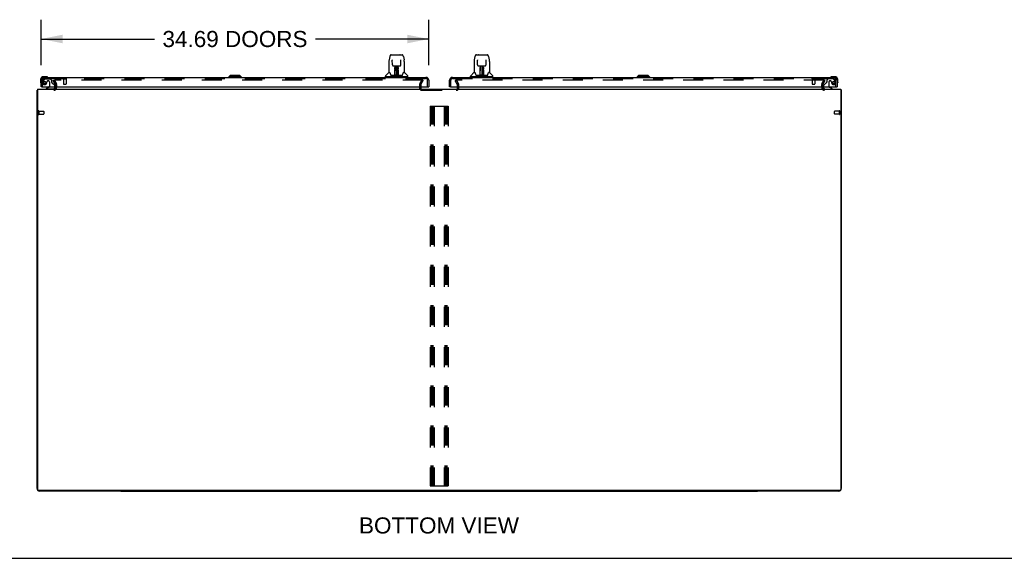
# Model space of a CAD drawing. Header units: inches. Extents: x 0 to 327, y 0 to 212.
# Tile 2 of 35: x 68 to 156, y 0 to 48. Entities that reach past the tile are written whole.
import ezdxf

# ---------------------------------------------------------------- set-up
doc = ezdxf.new("R2010")
doc.units = ezdxf.units.IN
doc.header["$LTSCALE"] = 17.980769
doc.header["$MEASUREMENT"] = 0
doc.linetypes.add('HIDDEN', pattern=[0.2, 0.1, -0.1])
doc.layers.get('0').update_dxf_attribs({"linetype": 'CONTINUOUS'})
for name, color, linetype in [('DEFAULT_2', 8, 'HIDDEN'), ('DIMENSIONS', 7, 'CONTINUOUS'), ('LEFTHAND_DOOR_ASSEMBLY', 7, 'CONTINUOUS'), ('RIGHTHAND_DOOR_ASSEMBLY', 7, 'CONTINUOUS')]:
    doc.layers.add(name, color=color, linetype=linetype)
doc.styles.get("Standard").update_dxf_attribs({"font": 'arial.ttf'})
doc.dimstyles.new('DIMSTYLE_1', dxfattribs={"dimtxt": 1.442308, "dimasz": 1.923077, "dimexe": 0.09, "dimexo": 0.07, "dimgap": 0.0375, "dimtad": 0, "dimtih": 1, "dimtoh": 1, "dimzin": 4, "dimdsep": 46, "dimtxsty": 'Standard', "dimblk": '_FILLED', "dimblk1": '_FILLED', "dimblk2": '_FILLED', "dimcen": 0.09, "dimadec": 3, "dimazin": 1, "dimtfac": 1, "dimtdec": 3, "dimtofl": 0, "dimtmove": 0, "dimatfit": 3, "dimldrblk": '_FILLED', "dimfxl": 0, "dimtolj": 1, "dimtzin": 4, "dimarcsym": 0})

# ---------------------------------------------------------------- blocks, each defined once
blk = doc.blocks.new('_FILLED')
at = {"color": 0, "linetype": 'ByBlock'}
blk.add_solid([(0, 0), (-1, 0.2), (-1, -0.2)], dxfattribs=at)
blk = doc.blocks.new('*D8')
at = {"layer": 'DIMENSIONS', "color": 2, "linetype": 'Continuous'}
for p, q in [((69.488, 44.18), (69.488, 48.244)), ((104.176, 44.18), (104.176, 48.244)), ((69.488, 46.513), (79.623, 46.513)), ((104.176, 46.513), (94.041, 46.513))]:
    blk.add_line(p, q, dxfattribs=at)
at = {"layer": 'DIMENSIONS', "color": 2, "linetype": 'Continuous', "xscale": 1.9230769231, "yscale": 1.9230769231, "zscale": 1.9230769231, "rotation": 180}
blk.add_blockref('_FILLED', (69.488, 46.513), dxfattribs=at)
at = {"layer": 'DIMENSIONS', "color": 2, "linetype": 'Continuous', "xscale": 1.9230769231, "yscale": 1.9230769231, "zscale": 1.9230769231}
blk.add_blockref('_FILLED', (104.176, 46.513), dxfattribs=at)
at = {"layer": 'DIMENSIONS', "color": 2, "linetype": 'Continuous', "insert": (86.832, 47.234), "char_height": 1.44231, "width": 12.97541, "attachment_point": 2, "line_spacing_factor": 0.9}
blk.add_mtext('34.69 DOORS', dxfattribs=at)

msp = doc.modelspace()

# ---------------------------------------------------------------- linework, layer by layer
at = {"color": 3, "linetype": 'Continuous'}
for p, q in [((69.113, 6.248), (69.113, 41.918)), ((69.165, 42.022), (69.165, 6.137)), ((69.165, 42.022), (141.061, 42.022)), ((103.467, 42.165), (103.467, 42.226)), ((106.759, 42.165), (106.759, 42.226)), ((141.061, 42.022), (141.061, 6.137)), ((141.113, 41.918), (141.113, 6.248)), ((140.999, 6.074), (69.228, 6.074)), ((76.613, 6.022), (69.339, 6.022)), ((140.887, 6.022), (133.613, 6.022))]:
    msp.add_line(p, q, dxfattribs=at)
at = {"color": 7, "linetype": 'Continuous'}
for p, q in [((69.165, 41.918), (69.113, 41.918)), ((141.061, 41.918), (141.113, 41.918)), ((76.613, 6.074), (76.613, 6.022)), ((76.613, 6.022), (133.613, 6.022)), ((133.613, 6.074), (133.613, 6.022)), ((0, 0), (326.923, 0))]:
    msp.add_line(p, q, dxfattribs=at)
at = {"color": 3, "linetype": 'Continuous'}
for points in [[(69.144, 41.936), (69.137, 41.934), (69.134, 41.933), (69.131, 41.932), (69.128, 41.931), (69.125, 41.93), (69.122, 41.929), (69.12, 41.927), (69.118, 41.926), (69.117, 41.925), (69.115, 41.924), (69.114, 41.923), (69.114, 41.921), (69.113, 41.92), (69.113, 41.918)], [(69.165, 41.943), (69.163, 41.942), (69.159, 41.94), (69.156, 41.939), (69.152, 41.938), (69.148, 41.937), (69.144, 41.936)], [(141.061, 41.943), (141.064, 41.942), (141.067, 41.94), (141.071, 41.939), (141.075, 41.938), (141.078, 41.937), (141.082, 41.936), (141.089, 41.934)], [(141.089, 41.934), (141.093, 41.933), (141.096, 41.932), (141.099, 41.931), (141.101, 41.93), (141.104, 41.929), (141.106, 41.927), (141.108, 41.926), (141.11, 41.925), (141.111, 41.924), (141.112, 41.923), (141.113, 41.921), (141.113, 41.92), (141.113, 41.918)]]:
    msp.add_lwpolyline(points, dxfattribs=at)
for centre, radius, start, end in [((70.617, 42.165), 0.142, 270, 360), ((103.582, 42.137), 0.115, 180, 244.79199), ((106.644, 42.137), 0.115, 295.20801, 348.49409), ((139.61, 42.165), 0.142, 180, 270), ((69.339, 6.248), 0.226, 180, 270), ((140.887, 6.248), 0.226, 270, 360), ((69.228, 6.137), 0.0625, 180, 270), ((140.999, 6.137), 0.0625, 270, 360)]:
    msp.add_arc(centre, radius, start, end, dxfattribs=at)
at = {"color": 7, "linetype": 'Continuous'}
for centre, start, end in [((103.582, 42.137), 244.79199, 270), ((106.644, 42.137), 270, 295.20801), ((106.644, 42.137), 348.49409, 360)]:
    msp.add_arc(centre, 0.115, start, end, dxfattribs=at)
at = {"layer": 'DEFAULT_2', "color": 8, "linetype": 'HIDDEN'}
for p, q in [((70.559, 42.783), (70.649, 42.835)), ((70.755, 42.442), (70.559, 42.783)), ((70.649, 42.835), (70.845, 42.494)), ((103.644, 42.835), (70.681, 42.835)), ((70.759, 42.165), (70.759, 42.427)), ((70.863, 42.427), (70.863, 42.165)), ((103.363, 42.426), (103.363, 42.137)), ((103.382, 42.495), (103.578, 42.835)), ((103.467, 42.426), (103.467, 42.226)), ((103.472, 42.443), (103.668, 42.783)), ((103.668, 42.783), (103.578, 42.835)), ((103.659, 42.822), (103.659, 42.77)), ((106.559, 42.783), (106.649, 42.835)), ((106.755, 42.443), (106.559, 42.783)), ((106.567, 42.822), (106.567, 42.77)), ((139.546, 42.835), (106.582, 42.835)), ((106.649, 42.835), (106.845, 42.495)), ((106.759, 42.226), (106.759, 42.426)), ((106.863, 42.137), (106.863, 42.426)), ((139.363, 42.165), (139.363, 42.427)), ((139.381, 42.494), (139.578, 42.835)), ((139.467, 42.165), (139.467, 42.427)), ((139.471, 42.442), (139.668, 42.783)), ((139.668, 42.783), (139.578, 42.835)), ((103.467, 42.165), (103.467, 42.137)), ((103.582, 41.918), (106.644, 41.918)), ((106.759, 42.137), (106.759, 42.165)), ((69.217, 40.06), (69.217, 39.776)), ((69.26, 40.06), (69.26, 39.776)), ((69.26, 40.042), (69.707, 40.042)), ((69.26, 39.794), (69.707, 39.794)), ((69.717, 40.032), (69.717, 39.804)), ((104.301, 40.501), (104.301, 6.501)), ((104.301, 40.501), (105.926, 40.501)), ((104.405, 6.501), (104.405, 40.501)), ((104.488, 6.501), (104.488, 40.501)), ((104.572, 6.501), (104.572, 40.501)), ((104.676, 40.501), (104.676, 6.501)), ((105.551, 40.501), (105.551, 6.501)), ((105.655, 6.501), (105.655, 40.501)), ((105.738, 6.501), (105.738, 40.501)), ((105.822, 6.501), (105.822, 40.501)), ((105.926, 40.501), (105.926, 6.501)), ((140.499, 39.804), (140.499, 40.032)), ((140.956, 40.042), (140.509, 40.042)), ((140.956, 39.794), (140.509, 39.794)), ((140.956, 39.776), (140.956, 40.06)), ((140.999, 39.776), (140.999, 40.06)), ((104.301, 6.501), (105.926, 6.501))]:
    msp.add_line(p, q, dxfattribs=at)
for points in [[(70.681, 42.835), (70.678, 42.835), (70.676, 42.834), (70.674, 42.834), (70.672, 42.833), (70.67, 42.832), (70.668, 42.831), (70.667, 42.829), (70.665, 42.828), (70.664, 42.826), (70.663, 42.825), (70.662, 42.823), (70.661, 42.821), (70.661, 42.819), (70.661, 42.817)], [(70.661, 42.817), (70.661, 42.817), (70.661, 42.815), (70.661, 42.813), (70.662, 42.811), (70.663, 42.81)], [(103.657, 42.828), (103.656, 42.83), (103.655, 42.831), (103.653, 42.832), (103.652, 42.833), (103.65, 42.834), (103.648, 42.834), (103.646, 42.835), (103.644, 42.835)], [(103.657, 42.828), (103.658, 42.827), (103.659, 42.825), (103.659, 42.824), (103.659, 42.822), (103.659, 42.822)], [(103.659, 42.822), (103.659, 42.821), (103.659, 42.819), (103.658, 42.817), (103.658, 42.816)], [(106.582, 42.835), (106.58, 42.835), (106.578, 42.834), (106.577, 42.834), (106.575, 42.833), (106.573, 42.832), (106.572, 42.831), (106.571, 42.83), (106.569, 42.828), (106.569, 42.827), (106.568, 42.825), (106.567, 42.824), (106.567, 42.822), (106.567, 42.822)], [(106.567, 42.822), (106.567, 42.821), (106.568, 42.819), (106.568, 42.817), (106.569, 42.816)], [(139.564, 42.825), (139.563, 42.826), (139.561, 42.828), (139.56, 42.829), (139.558, 42.831), (139.556, 42.832), (139.554, 42.833), (139.552, 42.834), (139.55, 42.834), (139.548, 42.835), (139.546, 42.835)], [(139.564, 42.825), (139.565, 42.823), (139.565, 42.821), (139.566, 42.819), (139.566, 42.817)], [(139.566, 42.817), (139.566, 42.817), (139.565, 42.815), (139.565, 42.813), (139.564, 42.811), (139.564, 42.81)]]:
    msp.add_lwpolyline(points, dxfattribs=at)
for centre, radius, start, end in [((70.729, 42.427), 0.03, 0, 30), ((70.729, 42.427), 0.134, 0, 30), ((103.5, 42.426), 0.137, 150, 180), ((103.5, 42.426), 0.033, 150, 180), ((106.726, 42.426), 0.033, 0, 30), ((106.726, 42.426), 0.137, 0, 30), ((139.497, 42.427), 0.134, 150, 180), ((139.497, 42.427), 0.03, 150, 180), ((70.617, 42.165), 0.246, 270, 360), ((103.582, 42.137), 0.219, 180, 270), ((106.644, 42.137), 0.219, 270, 360), ((139.61, 42.165), 0.246, 180, 270), ((69.239, 40.06), 0.0215, 0, 180), ((69.239, 39.776), 0.0215, 180, 360), ((69.707, 40.032), 0.01, 0, 90), ((69.707, 39.804), 0.01, 270, 360), ((140.509, 40.032), 0.01, 90, 180), ((140.509, 39.804), 0.01, 180, 270), ((140.977, 40.06), 0.0215, 360, 180), ((140.977, 39.776), 0.0215, 180, 0)]:
    msp.add_arc(centre, radius, start, end, dxfattribs=at)
at = {"layer": 'LEFTHAND_DOOR_ASSEMBLY', "color": 7, "linetype": 'Continuous'}
for p, q in [((100.816, 45.096), (101.785, 45.096)), ((101.007, 45.103), (101.594, 45.103)), ((100.612, 44.492), (100.612, 43.529)), ((100.612, 44.492), (100.612, 44.492)), ((100.692, 44.941), (100.627, 44.636)), ((100.913, 44.631), (100.913, 44.628)), ((100.913, 44.628), (100.913, 44.623)), ((100.913, 44.623), (100.913, 44.617)), ((100.913, 44.617), (100.914, 44.607)), ((100.921, 44.189), (100.914, 44.607)), ((101.001, 44.112), (101.061, 44.112)), ((101.102, 44.112), (101.5, 44.112)), ((101.161, 44.112), (101.158, 43.758)), ((101.163, 43.253), (101.178, 44.112)), ((101.187, 44.108), (101.186, 44.059)), ((101.187, 44.112), (101.187, 44.108)), ((101.301, 44.112), (101.301, 43.242)), ((101.415, 44.059), (101.415, 44.112)), ((101.438, 43.253), (101.423, 44.112)), ((101.443, 43.758), (101.44, 44.112)), ((101.54, 44.112), (101.6, 44.112)), ((101.681, 44.189), (101.688, 44.612)), ((101.688, 44.621), (101.688, 44.626)), ((101.688, 44.612), (101.688, 44.621)), ((101.909, 44.941), (101.975, 44.636)), ((101.99, 44.492), (101.99, 43.529)), ((86.398, 43.238), (86.28, 43.119)), ((87.266, 43.238), (86.398, 43.238)), ((87.265, 43.238), (87.383, 43.119)), ((87.266, 43.238), (87.384, 43.119)), ((100.603, 43.505), (100.308, 43.21)), ((100.68, 43.521), (100.62, 43.521)), ((100.624, 43.513), (100.686, 43.513)), ((100.683, 43.518), (100.684, 43.517)), ((101.148, 43.245), (100.815, 43.245)), ((100.836, 43.238), (101.765, 43.238)), ((101.147, 43.265), (101.149, 43.56)), ((101.149, 43.246), (101.148, 43.245)), ((101.149, 43.56), (101.15, 43.612)), ((101.156, 43.56), (101.149, 43.56)), ((101.15, 43.242), (101.149, 43.242)), ((101.15, 43.872), (101.151, 43.909)), ((101.15, 43.833), (101.15, 43.872)), ((101.15, 43.662), (101.15, 43.706)), ((101.15, 43.612), (101.15, 43.662)), ((101.151, 43.943), (101.151, 43.972)), ((101.151, 43.909), (101.151, 43.943)), ((101.153, 43.247), (101.153, 43.245)), ((101.154, 43.265), (101.156, 43.56)), ((101.156, 43.26), (101.157, 43.267)), ((101.156, 43.258), (101.156, 43.26)), ((101.156, 43.257), (101.156, 43.258)), ((101.156, 43.256), (101.156, 43.257)), ((101.156, 43.255), (101.156, 43.256)), ((101.157, 43.758), (101.158, 43.833)), ((101.157, 43.306), (101.159, 43.398)), ((101.157, 43.277), (101.157, 43.306)), ((101.157, 43.277), (101.157, 43.253)), ((101.157, 43.267), (101.157, 43.277)), ((101.159, 43.947), (101.158, 43.911)), ((101.158, 43.911), (101.158, 43.873)), ((101.158, 43.873), (101.158, 43.833)), ((101.158, 43.758), (101.158, 43.738)), ((101.158, 43.738), (101.158, 43.73)), ((101.158, 43.73), (101.16, 43.73)), ((101.159, 43.978), (101.159, 43.947)), ((101.174, 43.874), (101.159, 43.874)), ((101.159, 43.869), (101.174, 43.869)), ((101.16, 43.73), (101.159, 43.653)), ((101.159, 43.653), (101.159, 43.653)), ((101.159, 43.646), (101.159, 43.653)), ((101.159, 43.634), (101.159, 43.646)), ((101.161, 43.646), (101.159, 43.646)), ((101.159, 43.643), (101.167, 43.643)), ((101.159, 43.398), (101.159, 43.633)), ((101.162, 43.242), (101.168, 43.238)), ((101.173, 43.32), (101.164, 43.32)), ((101.167, 43.245), (101.165, 43.245)), ((101.173, 43.32), (101.172, 43.244)), ((101.172, 43.244), (101.301, 43.242)), ((101.43, 43.244), (101.301, 43.242)), ((101.442, 43.874), (101.427, 43.874)), ((101.428, 43.869), (101.442, 43.869)), ((101.43, 43.244), (101.428, 43.32)), ((101.437, 43.32), (101.428, 43.32)), ((101.434, 43.643), (101.443, 43.643)), ((101.434, 43.238), (101.439, 43.242)), ((101.436, 43.245), (101.435, 43.245)), ((101.443, 43.646), (101.44, 43.646)), ((101.442, 43.73), (101.443, 43.653)), ((101.442, 43.398), (101.442, 43.633)), ((101.442, 43.398), (101.444, 43.306)), ((101.443, 43.893), (101.443, 43.93)), ((101.443, 43.853), (101.443, 43.893)), ((101.444, 43.758), (101.443, 43.853)), ((101.444, 43.738), (101.443, 43.758)), ((101.443, 43.653), (101.443, 43.651)), ((101.443, 43.651), (101.443, 43.639)), ((101.443, 43.639), (101.443, 43.636)), ((101.443, 43.636), (101.443, 43.635)), ((101.444, 43.73), (101.444, 43.748)), ((101.444, 43.73), (101.444, 43.738)), ((101.444, 43.689), (101.444, 43.73)), ((101.444, 43.64), (101.444, 43.689)), ((101.445, 43.56), (101.444, 43.64)), ((101.444, 43.306), (101.445, 43.279)), ((101.444, 43.253), (101.445, 43.277)), ((101.444, 43.253), (101.445, 43.251)), ((101.445, 43.56), (101.448, 43.265)), ((101.445, 43.279), (101.445, 43.266)), ((101.445, 43.266), (101.445, 43.264)), ((101.445, 43.264), (101.445, 43.261)), ((101.445, 43.261), (101.445, 43.259)), ((101.445, 43.259), (101.445, 43.257)), ((101.445, 43.257), (101.445, 43.256)), ((101.445, 43.256), (101.445, 43.255)), ((101.445, 43.255), (101.445, 43.255)), ((101.448, 43.247), (101.449, 43.247)), ((101.449, 43.245), (101.449, 43.247)), ((101.45, 43.24), (101.451, 43.242)), ((101.451, 43.972), (101.451, 43.943)), ((101.451, 43.943), (101.451, 43.909)), ((101.451, 43.909), (101.451, 43.872)), ((101.451, 43.872), (101.451, 43.833)), ((101.452, 43.638), (101.452, 43.587)), ((101.452, 43.587), (101.455, 43.265)), ((101.786, 43.245), (101.454, 43.245)), ((101.914, 43.51), (101.918, 43.517)), ((101.916, 43.513), (101.977, 43.513)), ((101.918, 43.517), (101.919, 43.518)), ((101.921, 43.521), (101.922, 43.521)), ((101.982, 43.521), (101.921, 43.521)), ((101.998, 43.505), (102.293, 43.21)), ((69.428, 42.877), (69.428, 42.621)), ((69.428, 42.621), (69.431, 42.583)), ((69.488, 42.877), (69.488, 42.834)), ((69.948, 43.14), (69.691, 43.14)), ((69.735, 43.08), (69.691, 43.08)), ((69.985, 43.137), (69.948, 43.14)), ((86.28, 43.119), (86.28, 43.08)), ((87.384, 43.119), (86.28, 43.119)), ((87.383, 43.119), (87.383, 43.08)), ((87.384, 43.119), (87.384, 43.08)), ((100.297, 43.127), (100.297, 43.182)), ((102.297, 43.119), (100.305, 43.119)), ((100.356, 43.119), (100.356, 43.08)), ((102.246, 43.119), (102.246, 43.08)), ((102.305, 43.127), (102.305, 43.182)), ((69.55, 42.226), (69.488, 42.226)), ((70.168, 42.199), (69.93, 42.061)), ((69.93, 42.022), (69.93, 42.061)), ((70.717, 42.226), (70.717, 42.179)), ((104.114, 42.226), (104.176, 42.226))]:
    msp.add_line(p, q, dxfattribs=at)
at = {"layer": 'LEFTHAND_DOOR_ASSEMBLY', "color": 3, "linetype": 'Continuous'}
for p, q in [((69.488, 42.226), (69.488, 42.834)), ((69.735, 43.08), (103.929, 43.08)), ((104.176, 42.834), (104.176, 42.226)), ((69.55, 42.226), (104.114, 42.226))]:
    msp.add_line(p, q, dxfattribs=at)
at = {"layer": 'LEFTHAND_DOOR_ASSEMBLY', "color": 8, "linetype": 'HIDDEN'}
for p, q in [((69.592, 42.226), (69.592, 42.834)), ((69.768, 42.922), (69.667, 42.777)), ((69.735, 42.976), (103.929, 42.976)), ((69.833, 42.955), (70.284, 42.955)), ((69.989, 42.676), (69.989, 42.665)), ((70.12, 42.763), (70.087, 42.763)), ((70.218, 42.665), (70.218, 42.286)), ((70.41, 42.829), (70.284, 42.955)), ((70.41, 42.829), (70.41, 42.65)), ((70.469, 42.592), (70.688, 42.372)), ((71.45, 42.933), (71.734, 42.933)), ((71.468, 42.933), (71.468, 42.486)), ((71.478, 42.476), (71.706, 42.476)), ((71.716, 42.933), (71.716, 42.486)), ((104.072, 42.226), (104.072, 42.834)), ((70.56, 42.022), (69.93, 42.022)), ((70.717, 42.302), (70.717, 42.226))]:
    msp.add_line(p, q, dxfattribs=at)
at = {"layer": 'LEFTHAND_DOOR_ASSEMBLY', "color": 7, "linetype": 'Continuous'}
for points in [[(100.816, 45.096), (100.813, 45.096), (100.799, 45.094), (100.786, 45.091), (100.774, 45.086), (100.763, 45.079), (100.752, 45.071), (100.743, 45.062), (100.735, 45.052), (100.728, 45.042), (100.721, 45.031), (100.715, 45.018), (100.71, 45.005), (100.705, 44.99), (100.7, 44.973), (100.695, 44.954), (100.692, 44.941)], [(101.909, 44.941), (101.907, 44.954), (101.902, 44.973), (101.897, 44.99), (101.891, 45.005), (101.886, 45.019), (101.88, 45.031), (101.873, 45.042), (101.866, 45.053), (101.858, 45.063), (101.849, 45.072), (101.838, 45.079), (101.827, 45.086), (101.814, 45.091), (101.801, 45.094), (101.788, 45.096), (101.785, 45.096)], [(100.627, 44.636), (100.621, 44.605), (100.616, 44.566), (100.613, 44.526), (100.612, 44.492)], [(100.913, 44.635), (100.913, 44.635), (100.913, 44.635), (100.913, 44.635), (100.913, 44.634), (100.913, 44.633), (100.913, 44.631)], [(100.921, 44.189), (100.921, 44.183), (100.923, 44.172), (100.927, 44.161), (100.931, 44.151), (100.938, 44.142), (100.945, 44.133), (100.954, 44.126), (100.964, 44.12), (100.974, 44.116), (100.984, 44.113), (100.995, 44.112), (101, 44.112)], [(101.062, 44.112), (101.071, 44.112), (101.082, 44.112), (101.093, 44.112), (101.102, 44.112)], [(101.5, 44.112), (101.509, 44.112), (101.52, 44.112), (101.531, 44.112), (101.54, 44.112)], [(101.602, 44.112), (101.608, 44.112), (101.618, 44.113), (101.629, 44.117), (101.639, 44.121), (101.649, 44.127), (101.657, 44.135), (101.665, 44.143), (101.671, 44.152), (101.675, 44.163), (101.679, 44.173), (101.68, 44.184), (101.681, 44.189)], [(101.688, 44.626), (101.689, 44.63), (101.689, 44.632), (101.689, 44.633), (101.689, 44.634), (101.689, 44.635), (101.689, 44.635)], [(101.99, 44.492), (101.989, 44.526), (101.986, 44.566), (101.98, 44.606), (101.975, 44.636)], [(100.68, 43.521), (100.681, 43.521), (100.681, 43.52), (100.682, 43.519), (100.683, 43.518)], [(100.68, 43.521), (100.68, 43.521), (100.68, 43.521), (100.68, 43.521)], [(100.683, 43.518), (100.682, 43.519), (100.682, 43.52), (100.681, 43.52), (100.681, 43.521), (100.682, 43.521)], [(100.689, 43.513), (100.687, 43.514), (100.686, 43.516), (100.685, 43.517), (100.684, 43.518), (100.683, 43.518)], [(100.684, 43.517), (100.687, 43.51), (100.701, 43.482), (100.716, 43.446), (100.732, 43.404), (100.748, 43.356), (100.762, 43.309)], [(100.762, 43.309), (100.765, 43.3), (100.77, 43.288), (100.775, 43.277), (100.78, 43.269), (100.785, 43.261)], [(100.785, 43.261), (100.791, 43.255), (100.797, 43.25), (100.805, 43.247), (100.812, 43.246), (100.815, 43.245)], [(101.146, 43.245), (101.148, 43.246), (101.15, 43.246), (101.151, 43.248), (101.153, 43.249), (101.154, 43.251), (101.154, 43.253)], [(101.149, 43.242), (101.149, 43.242), (101.148, 43.242), (101.148, 43.242), (101.147, 43.242), (101.146, 43.241), (101.146, 43.24)], [(101.156, 43.253), (101.156, 43.251), (101.155, 43.249), (101.154, 43.248), (101.152, 43.247), (101.15, 43.246), (101.149, 43.246)], [(101.149, 43.246), (101.15, 43.246), (101.152, 43.246), (101.153, 43.247)], [(101.15, 43.706), (101.15, 43.725), (101.15, 43.742)], [(101.159, 43.978), (101.158, 43.977), (101.158, 43.975), (101.156, 43.974), (101.155, 43.973), (101.153, 43.973), (101.151, 43.972)], [(101.153, 43.247), (101.154, 43.248), (101.154, 43.249), (101.155, 43.25), (101.155, 43.251), (101.156, 43.251), (101.156, 43.252), (101.156, 43.252), (101.156, 43.252), (101.156, 43.253), (101.156, 43.253), (101.156, 43.253), (101.156, 43.253), (101.156, 43.254), (101.156, 43.254), (101.156, 43.254), (101.156, 43.255), (101.156, 43.255)], [(101.153, 43.247), (101.155, 43.248), (101.156, 43.249)], [(101.156, 43.249), (101.157, 43.251), (101.157, 43.253)], [(101.156, 43.249), (101.156, 43.249), (101.157, 43.247), (101.158, 43.246), (101.159, 43.245), (101.161, 43.243), (101.162, 43.242)], [(101.162, 43.246), (101.161, 43.246), (101.16, 43.247), (101.159, 43.247), (101.159, 43.248), (101.158, 43.249), (101.157, 43.25), (101.157, 43.251), (101.157, 43.251)], [(101.158, 43.738), (101.158, 43.737), (101.159, 43.734), (101.16, 43.73)], [(101.165, 43.245), (101.165, 43.245), (101.164, 43.246), (101.163, 43.246), (101.162, 43.246)], [(101.439, 43.246), (101.437, 43.246), (101.436, 43.245)], [(101.445, 43.251), (101.445, 43.25), (101.444, 43.249), (101.443, 43.248), (101.442, 43.247), (101.441, 43.247), (101.44, 43.246), (101.439, 43.246)], [(101.439, 43.242), (101.44, 43.243), (101.441, 43.244), (101.443, 43.245), (101.444, 43.246), (101.445, 43.247), (101.445, 43.248), (101.446, 43.249), (101.446, 43.249)], [(101.442, 43.73), (101.442, 43.733), (101.443, 43.737)], [(101.443, 43.635), (101.442, 43.635), (101.442, 43.634), (101.442, 43.634)], [(101.443, 43.93), (101.443, 43.963), (101.443, 43.978)], [(101.445, 43.255), (101.445, 43.254), (101.445, 43.254), (101.445, 43.254), (101.446, 43.253), (101.446, 43.253), (101.446, 43.253), (101.446, 43.253), (101.446, 43.252), (101.446, 43.252), (101.446, 43.252), (101.446, 43.251), (101.446, 43.25), (101.447, 43.249), (101.447, 43.248), (101.448, 43.247)], [(101.445, 43.251), (101.445, 43.249), (101.447, 43.248), (101.448, 43.247), (101.449, 43.246)], [(101.448, 43.253), (101.448, 43.251), (101.449, 43.249), (101.45, 43.248), (101.451, 43.247), (101.453, 43.246), (101.455, 43.245)], [(101.449, 43.247), (101.45, 43.246), (101.452, 43.246)], [(101.45, 43.24), (101.45, 43.239), (101.45, 43.239), (101.451, 43.239), (101.451, 43.239), (101.451, 43.239), (101.452, 43.239), (101.452, 43.239), (101.453, 43.239), (101.454, 43.239), (101.454, 43.24), (101.455, 43.24), (101.456, 43.24)], [(101.451, 43.742), (101.451, 43.725), (101.451, 43.706), (101.451, 43.684), (101.452, 43.638)], [(101.452, 43.246), (101.453, 43.245), (101.454, 43.245)], [(101.787, 43.245), (101.789, 43.246), (101.796, 43.247), (101.804, 43.25), (101.81, 43.255), (101.816, 43.261)], [(101.816, 43.261), (101.822, 43.268), (101.827, 43.277), (101.831, 43.287), (101.836, 43.3), (101.839, 43.309)], [(101.839, 43.309), (101.853, 43.355), (101.869, 43.402), (101.885, 43.445), (101.9, 43.481), (101.914, 43.51)], [(101.919, 43.518), (101.918, 43.518), (101.917, 43.517), (101.916, 43.516), (101.914, 43.514), (101.912, 43.513)], [(101.919, 43.518), (101.919, 43.519), (101.92, 43.52), (101.921, 43.521), (101.921, 43.521)], [(101.92, 43.521), (101.92, 43.521), (101.92, 43.52), (101.92, 43.52), (101.919, 43.519), (101.919, 43.518)]]:
    msp.add_lwpolyline(points, dxfattribs=at)
at = {"layer": 'LEFTHAND_DOOR_ASSEMBLY', "color": 8, "linetype": 'HIDDEN'}
msp.add_circle((69.792, 42.613), 0.101, dxfattribs=at)
at = {"layer": 'LEFTHAND_DOOR_ASSEMBLY', "color": 7, "linetype": 'Continuous'}
for centre, radius, start, end in [((101.007, 45.083), 0.0197, 90, 139.78214), ((101.594, 45.083), 0.0197, 40.21786, 90), ((100.336, 43.182), 0.0394, 135, 180), ((100.624, 43.484), 0.0295, 90, 135), ((100.62, 43.529), 0.00787, 180, 270), ((101.161, 43.245), 0.00787, 182, 258.86947), ((101.161, 43.637), 0.00886, 359, 89), ((101.172, 43.253), 0.00886, 179.00263, 269), ((101.429, 43.253), 0.00886, 271, 1), ((101.44, 43.637), 0.00886, 91, 181), ((101.441, 43.245), 0.00787, 281.13294, 358), ((101.977, 43.484), 0.0295, 45, 90), ((101.982, 43.529), 0.00787, 270, 360), ((102.265, 43.182), 0.0394, 0, 45), ((69.691, 42.877), 0.263, 90, 180), ((69.678, 42.621), 0.25, 180, 210.88989), ((69.477, 42.5), 0.015, 210.88989, 263.62041), ((69.473, 42.5), 0.015, 276.37959, 360), ((69.691, 42.877), 0.203, 90, 180), ((69.948, 42.89), 0.25, 59.11011, 90), ((70.068, 43.095), 0.015, 270, 353.62041), ((70.068, 43.092), 0.015, 6.37959, 59.11011), ((100.305, 43.127), 0.00787, 180, 270), ((102.297, 43.127), 0.00787, 270, 360), ((70.118, 42.286), 0.1, 300.09201, 323.45319), ((70.56, 42.179), 0.157, 270, 360)]:
    msp.add_arc(centre, radius, start, end, dxfattribs=at)
at = {"layer": 'LEFTHAND_DOOR_ASSEMBLY', "color": 3, "linetype": 'Continuous'}
for centre, start, end in [((69.735, 42.834), 90, 180), ((103.929, 42.834), 0, 90)]:
    msp.add_arc(centre, 0.246, start, end, dxfattribs=at)
at = {"layer": 'LEFTHAND_DOOR_ASSEMBLY', "color": 8, "linetype": 'HIDDEN'}
for centre, radius, start, end in [((69.735, 42.834), 0.142, 90, 180), ((69.792, 42.613), 0.187, 163.15611, 342.15176), ((69.982, 42.556), 0.386, 144.9, 163.15611), ((69.833, 42.876), 0.079, 90, 144.9), ((69.596, 42.676), 0.393, 342.07023, 358.34014), ((70.087, 42.665), 0.098, 90, 180), ((70.12, 42.665), 0.098, 0, 90), ((70.449, 42.65), 0.039, 180, 248.39038), ((70.398, 42.521), 0.1, 45, 68.39038), ((70.617, 42.302), 0.1, 0, 45), ((71.45, 42.955), 0.0215, 90, 270), ((71.478, 42.486), 0.01, 180, 270), ((71.706, 42.486), 0.01, 270, 360), ((71.734, 42.955), 0.0215, 270, 90), ((103.929, 42.834), 0.142, 0, 90), ((70.118, 42.286), 0.1, 323.45319, 360)]:
    msp.add_arc(centre, radius, start, end, dxfattribs=at)
at = {"layer": 'RIGHTHAND_DOOR_ASSEMBLY', "color": 7, "linetype": 'Continuous'}
for p, q in [((108.441, 45.096), (109.41, 45.096)), ((108.632, 45.103), (109.219, 45.103)), ((108.237, 44.492), (108.237, 43.529)), ((108.237, 44.492), (108.237, 44.492)), ((108.317, 44.941), (108.252, 44.636)), ((108.538, 44.631), (108.538, 44.628)), ((108.538, 44.628), (108.538, 44.623)), ((108.538, 44.623), (108.538, 44.617)), ((108.538, 44.617), (108.539, 44.607)), ((108.546, 44.189), (108.539, 44.607)), ((108.626, 44.112), (108.686, 44.112)), ((108.727, 44.112), (109.125, 44.112)), ((108.786, 44.112), (108.783, 43.758)), ((108.788, 43.253), (108.803, 44.112)), ((108.812, 44.108), (108.811, 44.059)), ((108.812, 44.112), (108.812, 44.108)), ((108.926, 44.112), (108.926, 43.242)), ((109.04, 44.059), (109.04, 44.112)), ((109.063, 43.253), (109.048, 44.112)), ((109.068, 43.758), (109.065, 44.112)), ((109.165, 44.112), (109.225, 44.112)), ((109.306, 44.189), (109.313, 44.612)), ((109.313, 44.621), (109.313, 44.626)), ((109.313, 44.612), (109.313, 44.621)), ((109.534, 44.941), (109.6, 44.636)), ((109.615, 44.492), (109.615, 43.529)), ((108.228, 43.505), (107.933, 43.21)), ((108.305, 43.521), (108.245, 43.521)), ((108.249, 43.513), (108.311, 43.513)), ((108.308, 43.518), (108.309, 43.517)), ((108.773, 43.245), (108.44, 43.245)), ((108.461, 43.238), (109.39, 43.238)), ((108.772, 43.265), (108.774, 43.56)), ((108.774, 43.246), (108.773, 43.245)), ((108.774, 43.56), (108.775, 43.612)), ((108.781, 43.56), (108.774, 43.56)), ((108.775, 43.242), (108.774, 43.242)), ((108.775, 43.872), (108.776, 43.909)), ((108.775, 43.833), (108.775, 43.872)), ((108.775, 43.662), (108.775, 43.706)), ((108.775, 43.612), (108.775, 43.662)), ((108.776, 43.943), (108.776, 43.972)), ((108.776, 43.909), (108.776, 43.943)), ((108.778, 43.247), (108.778, 43.245)), ((108.779, 43.265), (108.781, 43.56)), ((108.781, 43.26), (108.782, 43.267)), ((108.781, 43.258), (108.781, 43.26)), ((108.781, 43.257), (108.781, 43.258)), ((108.781, 43.256), (108.781, 43.257)), ((108.781, 43.255), (108.781, 43.256)), ((108.782, 43.758), (108.783, 43.833)), ((108.782, 43.306), (108.784, 43.398)), ((108.782, 43.277), (108.782, 43.306)), ((108.782, 43.277), (108.782, 43.253)), ((108.782, 43.267), (108.782, 43.277)), ((108.784, 43.947), (108.783, 43.911)), ((108.783, 43.911), (108.783, 43.873)), ((108.783, 43.873), (108.783, 43.833)), ((108.783, 43.758), (108.783, 43.738)), ((108.783, 43.738), (108.783, 43.73)), ((108.783, 43.73), (108.785, 43.73)), ((108.784, 43.978), (108.784, 43.947)), ((108.799, 43.874), (108.784, 43.874)), ((108.784, 43.869), (108.799, 43.869)), ((108.785, 43.73), (108.784, 43.653)), ((108.784, 43.653), (108.784, 43.653)), ((108.784, 43.646), (108.784, 43.653)), ((108.784, 43.634), (108.784, 43.646)), ((108.786, 43.646), (108.784, 43.646)), ((108.784, 43.643), (108.792, 43.643)), ((108.784, 43.398), (108.784, 43.633)), ((108.787, 43.242), (108.793, 43.238)), ((108.798, 43.32), (108.789, 43.32)), ((108.792, 43.245), (108.79, 43.245)), ((108.798, 43.32), (108.797, 43.244)), ((108.797, 43.244), (108.926, 43.242)), ((109.055, 43.244), (108.926, 43.242)), ((109.067, 43.874), (109.052, 43.874)), ((109.053, 43.869), (109.067, 43.869)), ((109.055, 43.244), (109.053, 43.32)), ((109.062, 43.32), (109.053, 43.32)), ((109.059, 43.643), (109.068, 43.643)), ((109.059, 43.238), (109.064, 43.242)), ((109.061, 43.245), (109.06, 43.245)), ((109.068, 43.646), (109.065, 43.646)), ((109.067, 43.73), (109.068, 43.653)), ((109.067, 43.398), (109.067, 43.633)), ((109.067, 43.398), (109.069, 43.306)), ((109.068, 43.893), (109.068, 43.93)), ((109.068, 43.853), (109.068, 43.893)), ((109.069, 43.758), (109.068, 43.853)), ((109.069, 43.738), (109.068, 43.758)), ((109.068, 43.653), (109.068, 43.651)), ((109.068, 43.651), (109.068, 43.639)), ((109.068, 43.639), (109.068, 43.636)), ((109.068, 43.636), (109.068, 43.635)), ((109.069, 43.73), (109.069, 43.748)), ((109.069, 43.73), (109.069, 43.738)), ((109.069, 43.689), (109.069, 43.73)), ((109.069, 43.64), (109.069, 43.689)), ((109.07, 43.56), (109.069, 43.64)), ((109.069, 43.306), (109.07, 43.279)), ((109.069, 43.253), (109.07, 43.277)), ((109.069, 43.253), (109.07, 43.251)), ((109.07, 43.56), (109.073, 43.265)), ((109.07, 43.279), (109.07, 43.266)), ((109.07, 43.266), (109.07, 43.264)), ((109.07, 43.264), (109.07, 43.261)), ((109.07, 43.261), (109.07, 43.259)), ((109.07, 43.259), (109.07, 43.257)), ((109.07, 43.257), (109.07, 43.256)), ((109.07, 43.256), (109.07, 43.255)), ((109.07, 43.255), (109.07, 43.255)), ((109.073, 43.247), (109.074, 43.247)), ((109.074, 43.245), (109.074, 43.247)), ((109.075, 43.24), (109.076, 43.242)), ((109.076, 43.972), (109.076, 43.943)), ((109.076, 43.943), (109.076, 43.909)), ((109.076, 43.909), (109.076, 43.872)), ((109.076, 43.872), (109.076, 43.833)), ((109.077, 43.638), (109.077, 43.587)), ((109.077, 43.587), (109.08, 43.265)), ((109.411, 43.245), (109.079, 43.245)), ((109.539, 43.51), (109.543, 43.517)), ((109.541, 43.513), (109.602, 43.513)), ((109.543, 43.517), (109.544, 43.518)), ((109.546, 43.521), (109.547, 43.521)), ((109.607, 43.521), (109.546, 43.521)), ((109.623, 43.505), (109.918, 43.21)), ((122.961, 43.238), (122.843, 43.119)), ((123.828, 43.238), (122.961, 43.238)), ((123.827, 43.238), (123.945, 43.119)), ((123.828, 43.238), (123.946, 43.119)), ((107.922, 43.127), (107.922, 43.182)), ((109.922, 43.119), (107.93, 43.119)), ((107.981, 43.119), (107.981, 43.08)), ((109.871, 43.119), (109.871, 43.08)), ((109.93, 43.127), (109.93, 43.182)), ((123.946, 43.119), (122.843, 43.119)), ((122.843, 43.119), (122.843, 43.08)), ((123.945, 43.119), (123.945, 43.08)), ((123.946, 43.119), (123.946, 43.08)), ((140.535, 43.14), (140.279, 43.14)), ((140.535, 43.08), (140.492, 43.08)), ((140.738, 42.834), (140.738, 42.877)), ((140.798, 42.621), (140.795, 42.583)), ((140.798, 42.621), (140.798, 42.877)), ((106.113, 42.226), (106.051, 42.226)), ((139.509, 42.226), (139.509, 42.179)), ((140.296, 42.061), (140.058, 42.199)), ((140.296, 42.022), (140.296, 42.061)), ((140.676, 42.226), (140.738, 42.226))]:
    msp.add_line(p, q, dxfattribs=at)
at = {"layer": 'RIGHTHAND_DOOR_ASSEMBLY', "color": 3, "linetype": 'Continuous'}
for p, q in [((106.051, 42.226), (106.051, 42.834)), ((106.297, 43.08), (140.492, 43.08)), ((140.738, 42.834), (140.738, 42.226)), ((106.113, 42.226), (140.676, 42.226))]:
    msp.add_line(p, q, dxfattribs=at)
at = {"layer": 'RIGHTHAND_DOOR_ASSEMBLY', "color": 8, "linetype": 'HIDDEN'}
for p, q in [((106.155, 42.226), (106.155, 42.834)), ((106.297, 42.976), (140.492, 42.976)), ((138.492, 42.933), (138.776, 42.933)), ((138.51, 42.933), (138.51, 42.486)), ((138.52, 42.476), (138.748, 42.476)), ((138.758, 42.933), (138.758, 42.486)), ((139.758, 42.592), (139.538, 42.372)), ((139.942, 42.955), (139.816, 42.829)), ((139.816, 42.829), (139.816, 42.65)), ((140.394, 42.955), (139.942, 42.955)), ((140.008, 42.665), (140.008, 42.286)), ((140.139, 42.763), (140.106, 42.763)), ((140.237, 42.676), (140.237, 42.665)), ((140.56, 42.777), (140.458, 42.922)), ((140.634, 42.226), (140.634, 42.834)), ((139.509, 42.302), (139.509, 42.226)), ((139.666, 42.022), (140.296, 42.022))]:
    msp.add_line(p, q, dxfattribs=at)
at = {"layer": 'RIGHTHAND_DOOR_ASSEMBLY', "color": 7, "linetype": 'Continuous'}
for points in [[(108.441, 45.096), (108.438, 45.096), (108.424, 45.094), (108.411, 45.091), (108.399, 45.086), (108.388, 45.079), (108.377, 45.071), (108.368, 45.062), (108.36, 45.052), (108.353, 45.042), (108.346, 45.031), (108.34, 45.018), (108.335, 45.005), (108.33, 44.99), (108.325, 44.973), (108.32, 44.954), (108.317, 44.941)], [(109.534, 44.941), (109.532, 44.954), (109.527, 44.973), (109.522, 44.99), (109.516, 45.005), (109.511, 45.019), (109.505, 45.031), (109.498, 45.042), (109.491, 45.053), (109.483, 45.063), (109.474, 45.072), (109.463, 45.079), (109.452, 45.086), (109.439, 45.091), (109.426, 45.094), (109.413, 45.096), (109.41, 45.096)], [(108.252, 44.636), (108.246, 44.605), (108.241, 44.566), (108.238, 44.526), (108.237, 44.492)], [(108.538, 44.635), (108.538, 44.635), (108.538, 44.635), (108.538, 44.635), (108.538, 44.634), (108.538, 44.633), (108.538, 44.631)], [(108.546, 44.189), (108.546, 44.183), (108.548, 44.172), (108.552, 44.161), (108.556, 44.151), (108.563, 44.142), (108.57, 44.133), (108.579, 44.126), (108.589, 44.12), (108.599, 44.116), (108.609, 44.113), (108.62, 44.112), (108.625, 44.112)], [(108.687, 44.112), (108.696, 44.112), (108.707, 44.112), (108.718, 44.112), (108.727, 44.112)], [(109.125, 44.112), (109.134, 44.112), (109.145, 44.112), (109.156, 44.112), (109.165, 44.112)], [(109.227, 44.112), (109.233, 44.112), (109.243, 44.113), (109.254, 44.117), (109.264, 44.121), (109.274, 44.127), (109.282, 44.135), (109.29, 44.143), (109.296, 44.152), (109.3, 44.163), (109.304, 44.173), (109.305, 44.184), (109.306, 44.189)], [(109.313, 44.626), (109.314, 44.63), (109.314, 44.632), (109.314, 44.633), (109.314, 44.634), (109.314, 44.635), (109.314, 44.635)], [(109.615, 44.492), (109.614, 44.526), (109.611, 44.566), (109.605, 44.606), (109.6, 44.636)], [(108.305, 43.521), (108.305, 43.521), (108.305, 43.521), (108.305, 43.521)], [(108.305, 43.521), (108.306, 43.521), (108.306, 43.52), (108.307, 43.519), (108.308, 43.518)], [(108.308, 43.518), (108.307, 43.519), (108.307, 43.52), (108.306, 43.52), (108.306, 43.521), (108.307, 43.521)], [(108.314, 43.513), (108.312, 43.514), (108.311, 43.516), (108.31, 43.517), (108.309, 43.518), (108.308, 43.518)], [(108.309, 43.517), (108.312, 43.51), (108.326, 43.482), (108.341, 43.446), (108.357, 43.404), (108.373, 43.356), (108.387, 43.309)], [(108.387, 43.309), (108.39, 43.3), (108.395, 43.288), (108.4, 43.277), (108.405, 43.269), (108.41, 43.261)], [(108.41, 43.261), (108.416, 43.255), (108.422, 43.25), (108.43, 43.247), (108.437, 43.246), (108.44, 43.245)], [(108.771, 43.245), (108.773, 43.246), (108.775, 43.246), (108.776, 43.248), (108.778, 43.249), (108.779, 43.251), (108.779, 43.253)], [(108.774, 43.242), (108.774, 43.242), (108.773, 43.242), (108.773, 43.242), (108.772, 43.242), (108.771, 43.241), (108.771, 43.24)], [(108.781, 43.253), (108.781, 43.251), (108.78, 43.249), (108.779, 43.248), (108.777, 43.247), (108.775, 43.246), (108.774, 43.246)], [(108.774, 43.246), (108.775, 43.246), (108.777, 43.246), (108.778, 43.247)], [(108.775, 43.706), (108.775, 43.725), (108.775, 43.742)], [(108.784, 43.978), (108.783, 43.977), (108.783, 43.975), (108.781, 43.974), (108.78, 43.973), (108.778, 43.973), (108.776, 43.972)], [(108.778, 43.247), (108.779, 43.248), (108.779, 43.249), (108.78, 43.25), (108.78, 43.251), (108.781, 43.251), (108.781, 43.252), (108.781, 43.252), (108.781, 43.252), (108.781, 43.253), (108.781, 43.253), (108.781, 43.253), (108.781, 43.253), (108.781, 43.254), (108.781, 43.254), (108.781, 43.254), (108.781, 43.255), (108.781, 43.255)], [(108.778, 43.247), (108.78, 43.248), (108.781, 43.249)], [(108.781, 43.249), (108.782, 43.251), (108.782, 43.253)], [(108.781, 43.249), (108.781, 43.249), (108.782, 43.247), (108.783, 43.246), (108.784, 43.245), (108.786, 43.243), (108.787, 43.242)], [(108.787, 43.246), (108.786, 43.246), (108.785, 43.247), (108.784, 43.247), (108.784, 43.248), (108.783, 43.249), (108.782, 43.25), (108.782, 43.251), (108.782, 43.251)], [(108.783, 43.738), (108.783, 43.737), (108.784, 43.734), (108.785, 43.73)], [(108.79, 43.245), (108.79, 43.245), (108.789, 43.246), (108.788, 43.246), (108.787, 43.246)], [(109.064, 43.246), (109.062, 43.246), (109.061, 43.245)], [(109.07, 43.251), (109.07, 43.25), (109.069, 43.249), (109.068, 43.248), (109.067, 43.247), (109.066, 43.247), (109.065, 43.246), (109.064, 43.246)], [(109.064, 43.242), (109.065, 43.243), (109.066, 43.244), (109.068, 43.245), (109.069, 43.246), (109.07, 43.247), (109.07, 43.248), (109.071, 43.249), (109.071, 43.249)], [(109.067, 43.73), (109.067, 43.733), (109.068, 43.737)], [(109.068, 43.635), (109.067, 43.635), (109.067, 43.634), (109.067, 43.634)], [(109.068, 43.93), (109.068, 43.963), (109.068, 43.978)], [(109.07, 43.255), (109.07, 43.254), (109.07, 43.254), (109.07, 43.254), (109.071, 43.253), (109.071, 43.253), (109.071, 43.253), (109.071, 43.253), (109.071, 43.252), (109.071, 43.252), (109.071, 43.252), (109.071, 43.251), (109.071, 43.25), (109.072, 43.249), (109.072, 43.248), (109.073, 43.247)], [(109.07, 43.251), (109.07, 43.249), (109.072, 43.248), (109.073, 43.247), (109.074, 43.246)], [(109.073, 43.253), (109.073, 43.251), (109.074, 43.249), (109.075, 43.248), (109.076, 43.247), (109.078, 43.246), (109.08, 43.245)], [(109.074, 43.247), (109.075, 43.246), (109.077, 43.246)], [(109.075, 43.24), (109.075, 43.239), (109.075, 43.239), (109.076, 43.239), (109.076, 43.239), (109.076, 43.239), (109.077, 43.239), (109.077, 43.239), (109.078, 43.239), (109.079, 43.239), (109.079, 43.24), (109.08, 43.24), (109.081, 43.24)], [(109.076, 43.742), (109.076, 43.725), (109.076, 43.706), (109.076, 43.684), (109.077, 43.638)], [(109.077, 43.246), (109.078, 43.245), (109.079, 43.245)], [(109.412, 43.245), (109.414, 43.246), (109.421, 43.247), (109.429, 43.25), (109.435, 43.255), (109.441, 43.261)], [(109.441, 43.261), (109.447, 43.268), (109.452, 43.277), (109.456, 43.287), (109.461, 43.3), (109.464, 43.309)], [(109.464, 43.309), (109.478, 43.355), (109.494, 43.402), (109.51, 43.445), (109.525, 43.481), (109.539, 43.51)], [(109.544, 43.518), (109.543, 43.518), (109.542, 43.517), (109.541, 43.516), (109.539, 43.514), (109.537, 43.513)], [(109.544, 43.518), (109.544, 43.519), (109.545, 43.52), (109.546, 43.521), (109.546, 43.521)], [(109.545, 43.521), (109.545, 43.521), (109.545, 43.52), (109.545, 43.52), (109.544, 43.519), (109.544, 43.518)]]:
    msp.add_lwpolyline(points, dxfattribs=at)
at = {"layer": 'RIGHTHAND_DOOR_ASSEMBLY', "color": 8, "linetype": 'HIDDEN'}
msp.add_circle((140.434, 42.613), 0.101, dxfattribs=at)
at = {"layer": 'RIGHTHAND_DOOR_ASSEMBLY', "color": 7, "linetype": 'Continuous'}
for centre, radius, start, end in [((108.632, 45.083), 0.0197, 90, 139.78214), ((109.219, 45.083), 0.0197, 40.21786, 90), ((107.961, 43.182), 0.0394, 135, 180), ((108.249, 43.484), 0.0295, 90, 135), ((108.245, 43.529), 0.00787, 180, 270), ((108.786, 43.245), 0.00787, 182, 258.86947), ((108.786, 43.637), 0.00886, 359, 89), ((108.797, 43.253), 0.00886, 179.00263, 269), ((109.054, 43.253), 0.00886, 271, 1), ((109.065, 43.637), 0.00886, 91, 181), ((109.066, 43.245), 0.00787, 281.13294, 358), ((109.602, 43.484), 0.0295, 45, 90), ((109.607, 43.529), 0.00787, 270, 360), ((109.89, 43.182), 0.0394, 0, 45), ((107.93, 43.127), 0.00787, 180, 270), ((109.922, 43.127), 0.00787, 270, 360), ((140.158, 43.092), 0.015, 120.88989, 173.62041), ((140.158, 43.095), 0.015, 186.37959, 270), ((140.279, 42.89), 0.25, 90, 120.88989), ((140.535, 42.877), 0.263, 0, 90), ((140.535, 42.877), 0.203, 0, 90), ((140.753, 42.5), 0.015, 180, 263.62041), ((140.75, 42.5), 0.015, 276.37959, 329.11011), ((140.548, 42.621), 0.25, 329.11011, 360), ((139.666, 42.179), 0.157, 180, 270), ((140.108, 42.286), 0.1, 216.54681, 239.90799)]:
    msp.add_arc(centre, radius, start, end, dxfattribs=at)
at = {"layer": 'RIGHTHAND_DOOR_ASSEMBLY', "color": 3, "linetype": 'Continuous'}
for centre, start, end in [((106.297, 42.834), 90, 180), ((140.492, 42.834), 0, 90)]:
    msp.add_arc(centre, 0.246, start, end, dxfattribs=at)
at = {"layer": 'RIGHTHAND_DOOR_ASSEMBLY', "color": 8, "linetype": 'HIDDEN'}
for centre, radius, start, end in [((106.297, 42.834), 0.142, 90, 180), ((138.492, 42.955), 0.0215, 90, 270), ((138.52, 42.486), 0.01, 180, 270), ((138.748, 42.486), 0.01, 270, 360), ((138.776, 42.955), 0.0215, 270, 90), ((139.609, 42.302), 0.1, 135, 180), ((139.828, 42.521), 0.1, 111.60962, 135), ((139.777, 42.65), 0.039, 291.60962, 360), ((140.106, 42.665), 0.098, 90, 180), ((140.139, 42.665), 0.098, 0, 90), ((140.63, 42.676), 0.393, 181.65986, 197.92977), ((140.434, 42.613), 0.187, 197.84824, 16.84389), ((140.394, 42.876), 0.079, 35.1, 90), ((140.492, 42.834), 0.142, 0, 90), ((140.244, 42.556), 0.386, 16.84389, 35.1), ((140.108, 42.286), 0.1, 180, 216.54681)]:
    msp.add_arc(centre, radius, start, end, dxfattribs=at)

# ---------------------------------------------------------------- texts
at = {"layer": 'DIMENSIONS', "color": 2, "linetype": 'Continuous', "insert": (105.096, 3.666), "char_height": 1.44231, "width": 14.2944, "attachment_point": 2, "line_spacing_factor": 0.9}
msp.add_mtext('BOTTOM VIEW', dxfattribs=at)

# ---------------------------------------------------------------- dimensions: what is measured, and where the dimension line sits
at = {"layer": 'DIMENSIONS', "color": 2, "linetype": 'Continuous'}
dim = msp.add_linear_dim(base=(69.488, 46.513), p1=(104.176, 44.11), p2=(69.488, 44.11), angle=180, text='<> DOORS', dimstyle='DIMSTYLE_1', dxfattribs=at)
dim.commit()
dim.dimension.update_dxf_attribs({"geometry": '*D8', "text_midpoint": (86.832, 46.513), "dimtype": 160})

doc.saveas('drawing.dxf')
